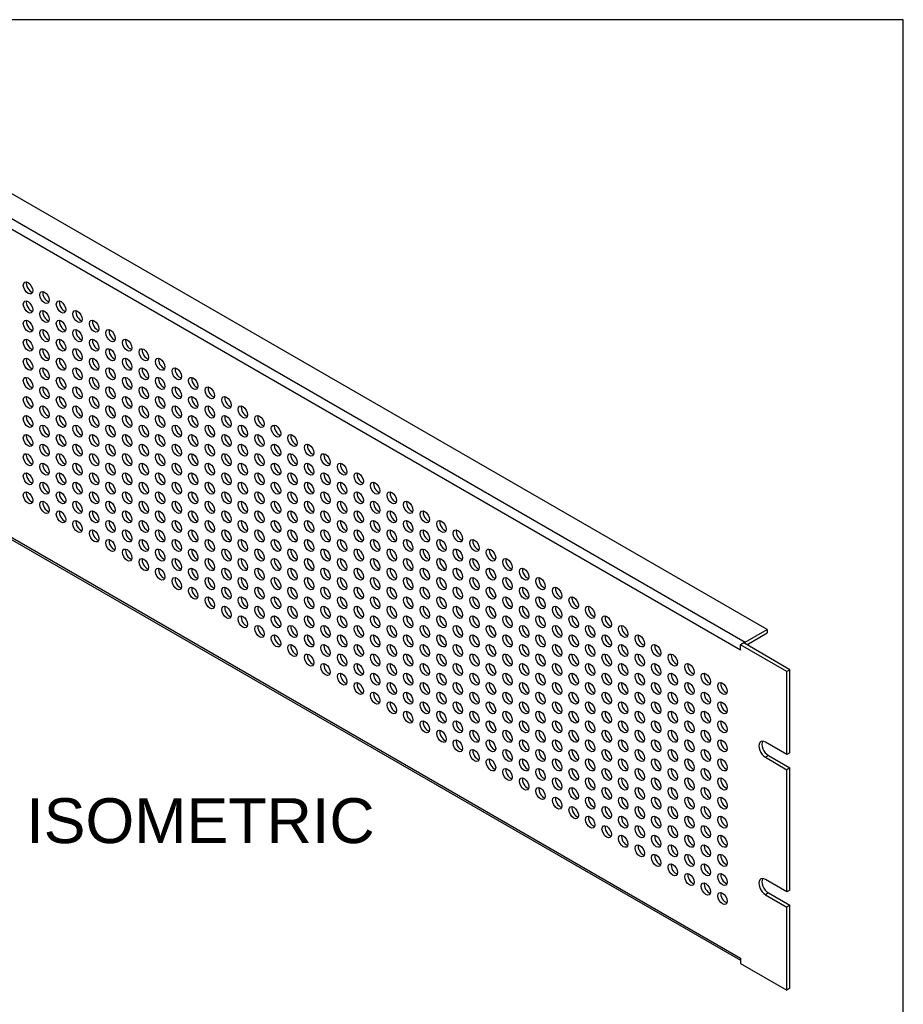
# Model space of a CAD drawing. Header units: inches. Extents: x 0 to 52.8, y -0.2 to 39.5.
# Tile 11 of 11: x 41 to 52.8, y 26.3 to 39.5. Entities that reach past the tile are written whole.
import ezdxf
from ezdxf.enums import TextEntityAlignment as Align

# ---------------------------------------------------------------- set-up
doc = ezdxf.new("R2010")
doc.units = ezdxf.units.IN
doc.header["$MEASUREMENT"] = 0
doc.layers.add('COM54343', color=7, linetype='Continuous')
doc.layers.add('Default', color=7, linetype='Continuous')
doc.styles.add('SEACAD_Arial', font='arial.ttf')

# ---------------------------------------------------------------- blocks, each defined once
blk = doc.blocks.new('SE4')
at = {"layer": 'COM54343', "color": 7, "linetype": 'Continuous'}
for p, q in [((51.025, 31.336), (38.827, 38.378)), ((38.535, 38.209), (50.732, 31.167)), ((50.671, 31.061), (38.474, 38.103)), ((38.474, 33.983), (50.671, 26.941)), ((38.492, 33.944), (50.671, 26.912)), ((50.732, 31.167), (51.025, 31.336)), ((50.752, 31.131), (51.025, 31.289)), ((51.025, 31.336), (51.025, 31.289)), ((50.712, 31.155), (50.671, 31.131)), ((51.29, 30.774), (50.671, 31.131)), ((50.671, 31.061), (50.671, 31.131)), ((51.33, 30.797), (50.712, 31.155)), ((50.671, 31.061), (50.671, 31.061)), ((50.671, 31.061), (50.671, 31.061)), ((51.33, 30.797), (51.29, 30.774)), ((51.29, 29.665), (51.29, 30.774)), ((51.33, 29.688), (51.33, 30.797)), ((51.29, 29.665), (51.003, 29.83)), ((51.043, 29.649), (51.003, 29.626)), ((51.003, 29.626), (51.29, 29.46)), ((51.043, 29.649), (51.33, 29.484)), ((51.33, 29.688), (51.29, 29.665)), ((51.33, 29.484), (51.29, 29.46)), ((51.29, 27.827), (51.29, 29.46)), ((51.33, 27.851), (51.33, 29.484)), ((51.29, 27.827), (51.003, 27.993)), ((51.043, 27.812), (51.003, 27.789)), ((51.003, 27.789), (51.29, 27.623)), ((51.043, 27.812), (51.33, 27.647)), ((51.33, 27.851), (51.29, 27.827)), ((51.33, 27.647), (51.29, 27.623)), ((51.29, 26.514), (51.29, 27.623)), ((51.33, 26.537), (51.33, 27.647)), ((50.671, 26.941), (50.671, 26.941)), ((50.671, 26.941), (50.671, 26.871)), ((50.671, 26.871), (51.29, 26.514)), ((51.33, 26.537), (51.29, 26.514))]:
    blk.add_line(p, q, dxfattribs=at)
for centre in [(41.148, 35.903), (41.368, 35.775), (41.148, 35.648), (41.589, 35.648), (41.368, 35.52), (41.81, 35.52), (41.148, 35.392), (41.589, 35.392), (42.031, 35.392), (41.368, 35.265), (41.81, 35.265), (42.252, 35.265), (41.148, 35.137), (41.589, 35.137), (42.031, 35.137), (42.473, 35.137), (41.368, 35.01), (41.81, 35.01), (42.252, 35.01), (42.694, 35.01), (41.148, 34.882), (41.589, 34.882), (42.031, 34.882), (42.473, 34.882), (42.915, 34.882), (41.368, 34.755), (41.81, 34.755), (42.252, 34.755), (42.694, 34.755), (43.136, 34.755), (41.148, 34.627), (41.589, 34.627), (42.031, 34.627), (42.473, 34.627), (42.915, 34.627), (43.357, 34.627), (41.368, 34.499), (41.81, 34.499), (42.252, 34.499), (42.694, 34.499), (43.136, 34.499), (43.578, 34.499), (41.148, 34.372), (41.589, 34.372), (42.031, 34.372), (42.473, 34.372), (42.915, 34.372), (43.357, 34.372), (43.799, 34.372), (41.368, 34.244), (41.81, 34.244), (42.252, 34.244), (42.694, 34.244), (43.136, 34.244), (43.578, 34.244), (44.02, 34.244), (41.148, 34.117), (41.589, 34.117), (42.031, 34.117), (42.473, 34.117), (42.915, 34.117), (43.357, 34.117), (43.799, 34.117), (44.241, 34.117), (41.368, 33.989), (41.81, 33.989), (42.252, 33.989), (42.694, 33.989), (43.136, 33.989), (43.578, 33.989), (44.02, 33.989), (44.462, 33.989), (41.148, 33.862), (41.589, 33.862), (42.031, 33.862), (42.473, 33.862), (42.915, 33.862), (43.357, 33.862), (43.799, 33.862), (44.241, 33.862), (44.683, 33.862), (41.368, 33.734), (41.81, 33.734), (42.252, 33.734), (42.694, 33.734), (43.136, 33.734), (43.578, 33.734), (44.02, 33.734), (44.462, 33.734), (44.904, 33.734), (41.148, 33.606), (41.589, 33.606), (42.031, 33.606), (42.473, 33.606), (42.915, 33.606), (43.357, 33.606), (43.799, 33.606), (44.241, 33.606), (44.683, 33.606), (45.125, 33.606), (41.368, 33.479), (41.81, 33.479), (42.252, 33.479), (42.694, 33.479), (43.136, 33.479), (43.578, 33.479), (44.02, 33.479), (44.462, 33.479), (44.904, 33.479), (45.346, 33.479), (41.148, 33.351), (41.368, 33.224), (41.589, 33.351), (41.81, 33.224), (42.031, 33.351), (42.252, 33.224), (42.473, 33.351), (42.694, 33.224), (42.915, 33.351), (43.136, 33.224), (43.357, 33.351), (43.578, 33.224), (43.799, 33.351), (44.02, 33.224), (44.241, 33.351), (44.462, 33.224), (44.683, 33.351), (44.904, 33.224), (45.125, 33.351), (45.346, 33.224), (45.567, 33.351), (45.788, 33.224), (41.148, 33.096), (41.589, 33.096), (42.031, 33.096), (42.473, 33.096), (42.915, 33.096), (43.357, 33.096), (43.799, 33.096), (44.241, 33.096), (44.683, 33.096), (45.125, 33.096), (45.567, 33.096), (46.009, 33.096), (41.368, 32.969), (41.81, 32.969), (42.252, 32.969), (42.694, 32.969), (43.136, 32.969), (43.578, 32.969), (44.02, 32.969), (44.462, 32.969), (44.904, 32.969), (45.346, 32.969), (45.788, 32.969), (46.23, 32.969), (41.589, 32.841), (42.031, 32.841), (42.473, 32.841), (42.915, 32.841), (43.357, 32.841), (43.799, 32.841), (44.241, 32.841), (44.683, 32.841), (45.125, 32.841), (45.567, 32.841), (46.009, 32.841), (46.451, 32.841), (41.81, 32.713), (42.252, 32.713), (42.694, 32.713), (43.136, 32.713), (43.578, 32.713), (44.02, 32.713), (44.462, 32.713), (44.904, 32.713), (45.346, 32.713), (45.788, 32.713), (46.23, 32.713), (46.672, 32.713), (42.031, 32.586), (42.473, 32.586), (42.915, 32.586), (43.357, 32.586), (43.799, 32.586), (44.241, 32.586), (44.683, 32.586), (45.125, 32.586), (45.567, 32.586), (46.009, 32.586), (46.451, 32.586), (46.893, 32.586), (42.252, 32.458), (42.694, 32.458), (43.136, 32.458), (43.578, 32.458), (44.02, 32.458), (44.462, 32.458), (44.904, 32.458), (45.346, 32.458), (45.788, 32.458), (46.23, 32.458), (46.672, 32.458), (47.114, 32.458), (42.473, 32.331), (42.915, 32.331), (43.357, 32.331), (43.799, 32.331), (44.241, 32.331), (44.683, 32.331), (45.125, 32.331), (45.567, 32.331), (46.009, 32.331), (46.451, 32.331), (46.893, 32.331), (47.335, 32.331), (42.694, 32.203), (43.136, 32.203), (43.578, 32.203), (44.02, 32.203), (44.462, 32.203), (44.904, 32.203), (45.346, 32.203), (45.788, 32.203), (46.23, 32.203), (46.672, 32.203), (47.114, 32.203), (47.556, 32.203), (42.915, 32.075), (43.357, 32.075), (43.799, 32.075), (44.241, 32.075), (44.683, 32.075), (45.125, 32.075), (45.567, 32.075), (46.009, 32.075), (46.451, 32.075), (46.893, 32.075), (47.335, 32.075), (47.777, 32.075), (43.136, 31.948), (43.578, 31.948), (44.02, 31.948), (44.462, 31.948), (44.904, 31.948), (45.346, 31.948), (45.788, 31.948), (46.23, 31.948), (46.672, 31.948), (47.114, 31.948), (47.556, 31.948), (47.998, 31.948), (43.357, 31.82), (43.799, 31.82), (44.241, 31.82), (44.683, 31.82), (45.125, 31.82), (45.567, 31.82), (46.009, 31.82), (46.451, 31.82), (46.893, 31.82), (47.335, 31.82), (47.777, 31.82), (48.219, 31.82), (43.578, 31.693), (44.02, 31.693), (44.462, 31.693), (44.904, 31.693), (45.346, 31.693), (45.788, 31.693), (46.23, 31.693), (46.672, 31.693), (47.114, 31.693), (47.556, 31.693), (47.998, 31.693), (48.44, 31.693), (43.799, 31.565), (44.241, 31.565), (44.683, 31.565), (45.125, 31.565), (45.567, 31.565), (46.009, 31.565), (46.451, 31.565), (46.893, 31.565), (47.335, 31.565), (47.777, 31.565), (48.219, 31.565), (48.661, 31.565), (44.02, 31.438), (44.462, 31.438), (44.904, 31.438), (45.346, 31.438), (45.788, 31.438), (46.23, 31.438), (46.672, 31.438), (47.114, 31.438), (47.556, 31.438), (47.998, 31.438), (48.44, 31.438), (48.881, 31.438), (44.241, 31.31), (44.683, 31.31), (45.125, 31.31), (45.567, 31.31), (46.009, 31.31), (46.451, 31.31), (46.893, 31.31), (47.335, 31.31), (47.777, 31.31), (48.219, 31.31), (48.661, 31.31), (49.102, 31.31), (44.462, 31.182), (44.904, 31.182), (45.346, 31.182), (45.788, 31.182), (46.23, 31.182), (46.672, 31.182), (47.114, 31.182), (47.556, 31.182), (47.998, 31.182), (48.44, 31.182), (48.881, 31.182), (49.323, 31.182), (44.683, 31.055), (45.125, 31.055), (45.567, 31.055), (46.009, 31.055), (46.451, 31.055), (46.893, 31.055), (47.335, 31.055), (47.777, 31.055), (48.219, 31.055), (48.661, 31.055), (49.102, 31.055), (49.544, 31.055), (44.904, 30.927), (45.346, 30.927), (45.788, 30.927), (46.23, 30.927), (46.672, 30.927), (47.114, 30.927), (47.556, 30.927), (47.998, 30.927), (48.44, 30.927), (48.881, 30.927), (49.323, 30.927), (49.765, 30.927), (45.125, 30.8), (45.567, 30.8), (46.009, 30.8), (46.451, 30.8), (46.893, 30.8), (47.335, 30.8), (47.777, 30.8), (48.219, 30.8), (48.661, 30.8), (49.102, 30.8), (49.544, 30.8), (49.986, 30.8), (45.346, 30.672), (45.788, 30.672), (46.23, 30.672), (46.672, 30.672), (47.114, 30.672), (47.556, 30.672), (47.998, 30.672), (48.44, 30.672), (48.881, 30.672), (49.323, 30.672), (49.765, 30.672), (50.207, 30.672), (45.567, 30.545), (46.009, 30.545), (46.451, 30.545), (46.893, 30.545), (47.335, 30.545), (47.777, 30.545), (48.219, 30.545), (48.661, 30.545), (49.102, 30.545), (49.544, 30.545), (49.986, 30.545), (50.428, 30.545), (45.788, 30.417), (46.23, 30.417), (46.672, 30.417), (47.114, 30.417), (47.556, 30.417), (47.998, 30.417), (48.44, 30.417), (48.881, 30.417), (49.323, 30.417), (49.765, 30.417), (50.207, 30.417), (46.009, 30.289), (46.451, 30.289), (46.893, 30.289), (47.335, 30.289), (47.777, 30.289), (48.219, 30.289), (48.661, 30.289), (49.102, 30.289), (49.544, 30.289), (49.986, 30.289), (50.428, 30.289), (46.23, 30.162), (46.672, 30.162), (47.114, 30.162), (47.556, 30.162), (47.998, 30.162), (48.44, 30.162), (48.881, 30.162), (49.323, 30.162), (49.765, 30.162), (50.207, 30.162), (46.451, 30.034), (46.893, 30.034), (47.335, 30.034), (47.777, 30.034), (48.219, 30.034), (48.661, 30.034), (49.102, 30.034), (49.544, 30.034), (49.986, 30.034), (50.428, 30.034), (46.672, 29.907), (47.114, 29.907), (47.556, 29.907), (47.998, 29.907), (48.44, 29.907), (48.881, 29.907), (49.323, 29.907), (49.765, 29.907), (50.207, 29.907), (46.893, 29.779), (47.335, 29.779), (47.777, 29.779), (48.219, 29.779), (48.661, 29.779), (49.102, 29.779), (49.544, 29.779), (49.986, 29.779), (50.428, 29.779), (47.114, 29.651), (47.556, 29.651), (47.998, 29.651), (48.44, 29.651), (48.881, 29.651), (49.323, 29.651), (49.765, 29.651), (50.207, 29.651), (47.335, 29.524), (47.777, 29.524), (48.219, 29.524), (48.661, 29.524), (49.102, 29.524), (49.544, 29.524), (49.986, 29.524), (50.428, 29.524), (47.556, 29.396), (47.998, 29.396), (48.44, 29.396), (48.881, 29.396), (49.323, 29.396), (49.765, 29.396), (50.207, 29.396), (47.777, 29.269), (47.998, 29.141), (48.219, 29.269), (48.44, 29.141), (48.661, 29.269), (48.881, 29.141), (49.102, 29.269), (49.323, 29.141), (49.544, 29.269), (49.765, 29.141), (49.986, 29.269), (50.207, 29.141), (50.428, 29.269), (48.219, 29.014), (48.661, 29.014), (49.102, 29.014), (49.544, 29.014), (49.986, 29.014), (50.428, 29.014), (48.44, 28.886), (48.881, 28.886), (49.323, 28.886), (49.765, 28.886), (50.207, 28.886), (48.661, 28.758), (49.102, 28.758), (49.544, 28.758), (49.986, 28.758), (50.428, 28.758), (48.881, 28.631), (49.323, 28.631), (49.765, 28.631), (50.207, 28.631), (49.102, 28.503), (49.544, 28.503), (49.986, 28.503), (50.428, 28.503), (49.323, 28.376), (49.765, 28.376), (50.207, 28.376), (49.544, 28.248), (49.986, 28.248), (50.428, 28.248), (49.765, 28.121), (50.207, 28.121), (49.986, 27.993), (50.428, 27.993), (50.207, 27.865), (50.428, 27.738)]:
    blk.add_ellipse(centre, major_axis=(-0.0442, 0.0766), ratio=0.57735, dxfattribs=at)
for centre, major_axis, start_param, end_param in [((41.188, 35.926), (-0.0442, 0.0766), 0.472849, 2.668743), ((41.409, 35.798), (-0.0442, 0.0766), 0.472849, 2.668743), ((41.188, 35.671), (-0.0442, 0.0766), 0.472849, 2.668743), ((41.63, 35.671), (-0.0442, 0.0766), 0.472849, 2.668743), ((41.409, 35.543), (-0.0442, 0.0766), 0.472849, 2.668743), ((41.851, 35.543), (-0.0442, 0.0766), 0.472849, 2.668743), ((41.188, 35.416), (-0.0442, 0.0766), 0.472849, 2.668743), ((41.63, 35.416), (-0.0442, 0.0766), 0.472849, 2.668743), ((42.072, 35.416), (-0.0442, 0.0766), 0.472849, 2.668743), ((41.409, 35.288), (-0.0442, 0.0766), 0.472849, 2.668743), ((41.851, 35.288), (-0.0442, 0.0766), 0.472849, 2.668743), ((42.293, 35.288), (-0.0442, 0.0766), 0.472849, 2.668743), ((41.188, 35.161), (-0.0442, 0.0766), 0.472849, 2.668743), ((41.63, 35.161), (-0.0442, 0.0766), 0.472849, 2.668743), ((42.072, 35.161), (-0.0442, 0.0766), 0.472849, 2.668743), ((42.514, 35.161), (-0.0442, 0.0766), 0.472849, 2.668743), ((41.409, 35.033), (-0.0442, 0.0766), 0.472849, 2.668743), ((41.851, 35.033), (-0.0442, 0.0766), 0.472849, 2.668743), ((42.293, 35.033), (-0.0442, 0.0766), 0.472849, 2.668743), ((42.735, 35.033), (-0.0442, 0.0766), 0.472849, 2.668743), ((41.188, 34.905), (-0.0442, 0.0766), 0.472849, 2.668743), ((41.63, 34.905), (-0.0442, 0.0766), 0.472849, 2.668743), ((42.072, 34.905), (-0.0442, 0.0766), 0.472849, 2.668743), ((42.514, 34.905), (-0.0442, 0.0766), 0.472849, 2.668743), ((42.956, 34.905), (-0.0442, 0.0766), 0.472849, 2.668743), ((41.409, 34.778), (-0.0442, 0.0766), 0.472849, 2.668743), ((41.851, 34.778), (-0.0442, 0.0766), 0.472849, 2.668743), ((42.293, 34.778), (-0.0442, 0.0766), 0.472849, 2.668743), ((42.735, 34.778), (-0.0442, 0.0766), 0.472849, 2.668743), ((43.177, 34.778), (-0.0442, 0.0766), 0.472849, 2.668743), ((41.188, 34.65), (-0.0442, 0.0766), 0.472849, 2.668743), ((41.63, 34.65), (-0.0442, 0.0766), 0.472849, 2.668743), ((42.072, 34.65), (-0.0442, 0.0766), 0.472849, 2.668743), ((42.514, 34.65), (-0.0442, 0.0766), 0.472849, 2.668743), ((42.956, 34.65), (-0.0442, 0.0766), 0.472849, 2.668743), ((43.398, 34.65), (-0.0442, 0.0766), 0.472849, 2.668743), ((41.409, 34.523), (-0.0442, 0.0766), 0.472849, 2.668743), ((41.851, 34.523), (-0.0442, 0.0766), 0.472849, 2.668743), ((42.293, 34.523), (-0.0442, 0.0766), 0.472849, 2.668743), ((42.735, 34.523), (-0.0442, 0.0766), 0.472849, 2.668743), ((43.177, 34.523), (-0.0442, 0.0766), 0.472849, 2.668743), ((43.618, 34.523), (-0.0442, 0.0766), 0.472849, 2.668743), ((41.188, 34.395), (-0.0442, 0.0766), 0.472849, 2.668743), ((41.63, 34.395), (-0.0442, 0.0766), 0.472849, 2.668743), ((42.072, 34.395), (-0.0442, 0.0766), 0.472849, 2.668743), ((42.514, 34.395), (-0.0442, 0.0766), 0.472849, 2.668743), ((42.956, 34.395), (-0.0442, 0.0766), 0.472849, 2.668743), ((43.398, 34.395), (-0.0442, 0.0766), 0.472849, 2.668743), ((43.839, 34.395), (-0.0442, 0.0766), 0.472849, 2.668743), ((41.409, 34.268), (-0.0442, 0.0766), 0.472849, 2.668743), ((41.851, 34.268), (-0.0442, 0.0766), 0.472849, 2.668743), ((42.293, 34.268), (-0.0442, 0.0766), 0.472849, 2.668743), ((42.735, 34.268), (-0.0442, 0.0766), 0.472849, 2.668743), ((43.177, 34.268), (-0.0442, 0.0766), 0.472849, 2.668743), ((43.618, 34.268), (-0.0442, 0.0766), 0.472849, 2.668743), ((44.06, 34.268), (-0.0442, 0.0766), 0.472849, 2.668743), ((41.188, 34.14), (-0.0442, 0.0766), 0.472849, 2.668743), ((41.63, 34.14), (-0.0442, 0.0766), 0.472849, 2.668743), ((42.072, 34.14), (-0.0442, 0.0766), 0.472849, 2.668743), ((42.514, 34.14), (-0.0442, 0.0766), 0.472849, 2.668743), ((42.956, 34.14), (-0.0442, 0.0766), 0.472849, 2.668743), ((43.398, 34.14), (-0.0442, 0.0766), 0.472849, 2.668743), ((43.839, 34.14), (-0.0442, 0.0766), 0.472849, 2.668743), ((44.281, 34.14), (-0.0442, 0.0766), 0.472849, 2.668743), ((41.409, 34.012), (-0.0442, 0.0766), 0.472849, 2.668743), ((41.851, 34.012), (-0.0442, 0.0766), 0.472849, 2.668743), ((42.293, 34.012), (-0.0442, 0.0766), 0.472849, 2.668743), ((42.735, 34.012), (-0.0442, 0.0766), 0.472849, 2.668743), ((43.177, 34.012), (-0.0442, 0.0766), 0.472849, 2.668743), ((43.618, 34.012), (-0.0442, 0.0766), 0.472849, 2.668743), ((44.06, 34.012), (-0.0442, 0.0766), 0.472849, 2.668743), ((44.502, 34.012), (-0.0442, 0.0766), 0.472849, 2.668743), ((41.188, 33.885), (-0.0442, 0.0766), 0.472849, 2.668743), ((41.63, 33.885), (-0.0442, 0.0766), 0.472849, 2.668743), ((42.072, 33.885), (-0.0442, 0.0766), 0.472849, 2.668743), ((42.514, 33.885), (-0.0442, 0.0766), 0.472849, 2.668743), ((42.956, 33.885), (-0.0442, 0.0766), 0.472849, 2.668743), ((43.398, 33.885), (-0.0442, 0.0766), 0.472849, 2.668743), ((43.839, 33.885), (-0.0442, 0.0766), 0.472849, 2.668743), ((44.281, 33.885), (-0.0442, 0.0766), 0.472849, 2.668743), ((44.723, 33.885), (-0.0442, 0.0766), 0.472849, 2.668743), ((41.409, 33.757), (-0.0442, 0.0766), 0.472849, 2.668743), ((41.851, 33.757), (-0.0442, 0.0766), 0.472849, 2.668743), ((42.293, 33.757), (-0.0442, 0.0766), 0.472849, 2.668743), ((42.735, 33.757), (-0.0442, 0.0766), 0.472849, 2.668743), ((43.177, 33.757), (-0.0442, 0.0766), 0.472849, 2.668743), ((43.618, 33.757), (-0.0442, 0.0766), 0.472849, 2.668743), ((44.06, 33.757), (-0.0442, 0.0766), 0.472849, 2.668743), ((44.502, 33.757), (-0.0442, 0.0766), 0.472849, 2.668743), ((44.944, 33.757), (-0.0442, 0.0766), 0.472849, 2.668743), ((41.188, 33.63), (-0.0442, 0.0766), 0.472849, 2.668743), ((41.63, 33.63), (-0.0442, 0.0766), 0.472849, 2.668743), ((42.072, 33.63), (-0.0442, 0.0766), 0.472849, 2.668743), ((42.514, 33.63), (-0.0442, 0.0766), 0.472849, 2.668743), ((42.956, 33.63), (-0.0442, 0.0766), 0.472849, 2.668743), ((43.398, 33.63), (-0.0442, 0.0766), 0.472849, 2.668743), ((43.839, 33.63), (-0.0442, 0.0766), 0.472849, 2.668743), ((44.281, 33.63), (-0.0442, 0.0766), 0.472849, 2.668743), ((44.723, 33.63), (-0.0442, 0.0766), 0.472849, 2.668743), ((45.165, 33.63), (-0.0442, 0.0766), 0.472849, 2.668743), ((41.409, 33.502), (-0.0442, 0.0766), 0.472849, 2.668743), ((41.851, 33.502), (-0.0442, 0.0766), 0.472849, 2.668743), ((42.293, 33.502), (-0.0442, 0.0766), 0.472849, 2.668743), ((42.735, 33.502), (-0.0442, 0.0766), 0.472849, 2.668743), ((43.177, 33.502), (-0.0442, 0.0766), 0.472849, 2.668743), ((43.618, 33.502), (-0.0442, 0.0766), 0.472849, 2.668743), ((44.06, 33.502), (-0.0442, 0.0766), 0.472849, 2.668743), ((44.502, 33.502), (-0.0442, 0.0766), 0.472849, 2.668743), ((44.944, 33.502), (-0.0442, 0.0766), 0.472849, 2.668743), ((45.386, 33.502), (-0.0442, 0.0766), 0.472849, 2.668743), ((41.188, 33.375), (-0.0442, 0.0766), 0.472849, 2.668743), ((41.63, 33.375), (-0.0442, 0.0766), 0.472849, 2.668743), ((42.072, 33.375), (-0.0442, 0.0766), 0.472849, 2.668743), ((42.514, 33.375), (-0.0442, 0.0766), 0.472849, 2.668743), ((42.956, 33.375), (-0.0442, 0.0766), 0.472849, 2.668743), ((43.398, 33.375), (-0.0442, 0.0766), 0.472849, 2.668743), ((43.839, 33.375), (-0.0442, 0.0766), 0.472849, 2.668743), ((44.281, 33.375), (-0.0442, 0.0766), 0.472849, 2.668743), ((44.723, 33.375), (-0.0442, 0.0766), 0.472849, 2.668743), ((45.165, 33.375), (-0.0442, 0.0766), 0.472849, 2.668743), ((45.607, 33.375), (-0.0442, 0.0766), 0.472849, 2.668743), ((41.409, 33.247), (-0.0442, 0.0766), 0.472849, 2.668743), ((41.851, 33.247), (-0.0442, 0.0766), 0.472849, 2.668743), ((42.293, 33.247), (-0.0442, 0.0766), 0.472849, 2.668743), ((42.735, 33.247), (-0.0442, 0.0766), 0.472849, 2.668743), ((43.177, 33.247), (-0.0442, 0.0766), 0.472849, 2.668743), ((43.618, 33.247), (-0.0442, 0.0766), 0.472849, 2.668743), ((44.06, 33.247), (-0.0442, 0.0766), 0.472849, 2.668743), ((44.502, 33.247), (-0.0442, 0.0766), 0.472849, 2.668743), ((44.944, 33.247), (-0.0442, 0.0766), 0.472849, 2.668743), ((45.386, 33.247), (-0.0442, 0.0766), 0.472849, 2.668743), ((45.828, 33.247), (-0.0442, 0.0766), 0.472849, 2.668743), ((41.188, 33.119), (-0.0442, 0.0766), 0.472849, 2.668743), ((41.63, 33.119), (-0.0442, 0.0766), 0.472849, 2.668743), ((42.072, 33.119), (-0.0442, 0.0766), 0.472849, 2.668743), ((42.514, 33.119), (-0.0442, 0.0766), 0.472849, 2.668743), ((42.956, 33.119), (-0.0442, 0.0766), 0.472849, 2.668743), ((43.398, 33.119), (-0.0442, 0.0766), 0.472849, 2.668743), ((43.839, 33.119), (-0.0442, 0.0766), 0.472849, 2.668743), ((44.281, 33.119), (-0.0442, 0.0766), 0.472849, 2.668743), ((44.723, 33.119), (-0.0442, 0.0766), 0.472849, 2.668743), ((45.165, 33.119), (-0.0442, 0.0766), 0.472849, 2.668743), ((45.607, 33.119), (-0.0442, 0.0766), 0.472849, 2.668743), ((46.049, 33.119), (-0.0442, 0.0766), 0.472849, 2.668743), ((41.409, 32.992), (-0.0442, 0.0766), 0.472849, 2.668743), ((41.63, 32.864), (-0.0442, 0.0766), 0.472849, 2.668743), ((41.851, 32.992), (-0.0442, 0.0766), 0.472849, 2.668743), ((42.072, 32.864), (-0.0442, 0.0766), 0.472849, 2.668743), ((42.293, 32.992), (-0.0442, 0.0766), 0.472849, 2.668743), ((42.514, 32.864), (-0.0442, 0.0766), 0.472849, 2.668743), ((42.735, 32.992), (-0.0442, 0.0766), 0.472849, 2.668743), ((42.956, 32.864), (-0.0442, 0.0766), 0.472849, 2.668743), ((43.177, 32.992), (-0.0442, 0.0766), 0.472849, 2.668743), ((43.398, 32.864), (-0.0442, 0.0766), 0.472849, 2.668743), ((43.618, 32.992), (-0.0442, 0.0766), 0.472849, 2.668743), ((43.839, 32.864), (-0.0442, 0.0766), 0.472849, 2.668743), ((44.06, 32.992), (-0.0442, 0.0766), 0.472849, 2.668743), ((44.281, 32.864), (-0.0442, 0.0766), 0.472849, 2.668743), ((44.502, 32.992), (-0.0442, 0.0766), 0.472849, 2.668743), ((44.723, 32.864), (-0.0442, 0.0766), 0.472849, 2.668743), ((44.944, 32.992), (-0.0442, 0.0766), 0.472849, 2.668743), ((45.165, 32.864), (-0.0442, 0.0766), 0.472849, 2.668743), ((45.386, 32.992), (-0.0442, 0.0766), 0.472849, 2.668743), ((45.607, 32.864), (-0.0442, 0.0766), 0.472849, 2.668743), ((45.828, 32.992), (-0.0442, 0.0766), 0.472849, 2.668743), ((46.049, 32.864), (-0.0442, 0.0766), 0.472849, 2.668743), ((46.27, 32.992), (-0.0442, 0.0766), 0.472849, 2.668743), ((46.491, 32.864), (-0.0442, 0.0766), 0.472849, 2.668743), ((41.851, 32.737), (-0.0442, 0.0766), 0.472849, 2.668743), ((42.293, 32.737), (-0.0442, 0.0766), 0.472849, 2.668743), ((42.735, 32.737), (-0.0442, 0.0766), 0.472849, 2.668743), ((43.177, 32.737), (-0.0442, 0.0766), 0.472849, 2.668743), ((43.618, 32.737), (-0.0442, 0.0766), 0.472849, 2.668743), ((44.06, 32.737), (-0.0442, 0.0766), 0.472849, 2.668743), ((44.502, 32.737), (-0.0442, 0.0766), 0.472849, 2.668743), ((44.944, 32.737), (-0.0442, 0.0766), 0.472849, 2.668743), ((45.386, 32.737), (-0.0442, 0.0766), 0.472849, 2.668743), ((45.828, 32.737), (-0.0442, 0.0766), 0.472849, 2.668743), ((46.27, 32.737), (-0.0442, 0.0766), 0.472849, 2.668743), ((46.712, 32.737), (-0.0442, 0.0766), 0.472849, 2.668743), ((42.072, 32.609), (-0.0442, 0.0766), 0.472849, 2.668743), ((42.514, 32.609), (-0.0442, 0.0766), 0.472849, 2.668743), ((42.956, 32.609), (-0.0442, 0.0766), 0.472849, 2.668743), ((43.398, 32.609), (-0.0442, 0.0766), 0.472849, 2.668743), ((43.839, 32.609), (-0.0442, 0.0766), 0.472849, 2.668743), ((44.281, 32.609), (-0.0442, 0.0766), 0.472849, 2.668743), ((44.723, 32.609), (-0.0442, 0.0766), 0.472849, 2.668743), ((45.165, 32.609), (-0.0442, 0.0766), 0.472849, 2.668743), ((45.607, 32.609), (-0.0442, 0.0766), 0.472849, 2.668743), ((46.049, 32.609), (-0.0442, 0.0766), 0.472849, 2.668743), ((46.491, 32.609), (-0.0442, 0.0766), 0.472849, 2.668743), ((46.933, 32.609), (-0.0442, 0.0766), 0.472849, 2.668743), ((42.293, 32.481), (-0.0442, 0.0766), 0.472849, 2.668743), ((42.735, 32.481), (-0.0442, 0.0766), 0.472849, 2.668743), ((43.177, 32.481), (-0.0442, 0.0766), 0.472849, 2.668743), ((43.618, 32.481), (-0.0442, 0.0766), 0.472849, 2.668743), ((44.06, 32.481), (-0.0442, 0.0766), 0.472849, 2.668743), ((44.502, 32.481), (-0.0442, 0.0766), 0.472849, 2.668743), ((44.944, 32.481), (-0.0442, 0.0766), 0.472849, 2.668743), ((45.386, 32.481), (-0.0442, 0.0766), 0.472849, 2.668743), ((45.828, 32.481), (-0.0442, 0.0766), 0.472849, 2.668743), ((46.27, 32.481), (-0.0442, 0.0766), 0.472849, 2.668743), ((46.712, 32.481), (-0.0442, 0.0766), 0.472849, 2.668743), ((47.154, 32.481), (-0.0442, 0.0766), 0.472849, 2.668743), ((42.514, 32.354), (-0.0442, 0.0766), 0.472849, 2.668743), ((42.956, 32.354), (-0.0442, 0.0766), 0.472849, 2.668743), ((43.398, 32.354), (-0.0442, 0.0766), 0.472849, 2.668743), ((43.839, 32.354), (-0.0442, 0.0766), 0.472849, 2.668743), ((44.281, 32.354), (-0.0442, 0.0766), 0.472849, 2.668743), ((44.723, 32.354), (-0.0442, 0.0766), 0.472849, 2.668743), ((45.165, 32.354), (-0.0442, 0.0766), 0.472849, 2.668743), ((45.607, 32.354), (-0.0442, 0.0766), 0.472849, 2.668743), ((46.049, 32.354), (-0.0442, 0.0766), 0.472849, 2.668743), ((46.491, 32.354), (-0.0442, 0.0766), 0.472849, 2.668743), ((46.933, 32.354), (-0.0442, 0.0766), 0.472849, 2.668743), ((47.375, 32.354), (-0.0442, 0.0766), 0.472849, 2.668743), ((42.735, 32.226), (-0.0442, 0.0766), 0.472849, 2.668743), ((43.177, 32.226), (-0.0442, 0.0766), 0.472849, 2.668743), ((43.618, 32.226), (-0.0442, 0.0766), 0.472849, 2.668743), ((44.06, 32.226), (-0.0442, 0.0766), 0.472849, 2.668743), ((44.502, 32.226), (-0.0442, 0.0766), 0.472849, 2.668743), ((44.944, 32.226), (-0.0442, 0.0766), 0.472849, 2.668743), ((45.386, 32.226), (-0.0442, 0.0766), 0.472849, 2.668743), ((45.828, 32.226), (-0.0442, 0.0766), 0.472849, 2.668743), ((46.27, 32.226), (-0.0442, 0.0766), 0.472849, 2.668743), ((46.712, 32.226), (-0.0442, 0.0766), 0.472849, 2.668743), ((47.154, 32.226), (-0.0442, 0.0766), 0.472849, 2.668743), ((47.596, 32.226), (-0.0442, 0.0766), 0.472849, 2.668743), ((42.956, 32.099), (-0.0442, 0.0766), 0.472849, 2.668743), ((43.398, 32.099), (-0.0442, 0.0766), 0.472849, 2.668743), ((43.839, 32.099), (-0.0442, 0.0766), 0.472849, 2.668743), ((44.281, 32.099), (-0.0442, 0.0766), 0.472849, 2.668743), ((44.723, 32.099), (-0.0442, 0.0766), 0.472849, 2.668743), ((45.165, 32.099), (-0.0442, 0.0766), 0.472849, 2.668743), ((45.607, 32.099), (-0.0442, 0.0766), 0.472849, 2.668743), ((46.049, 32.099), (-0.0442, 0.0766), 0.472849, 2.668743), ((46.491, 32.099), (-0.0442, 0.0766), 0.472849, 2.668743), ((46.933, 32.099), (-0.0442, 0.0766), 0.472849, 2.668743), ((47.375, 32.099), (-0.0442, 0.0766), 0.472849, 2.668743), ((47.817, 32.099), (-0.0442, 0.0766), 0.472849, 2.668743), ((43.177, 31.971), (-0.0442, 0.0766), 0.472849, 2.668743), ((43.618, 31.971), (-0.0442, 0.0766), 0.472849, 2.668743), ((44.06, 31.971), (-0.0442, 0.0766), 0.472849, 2.668743), ((44.502, 31.971), (-0.0442, 0.0766), 0.472849, 2.668743), ((44.944, 31.971), (-0.0442, 0.0766), 0.472849, 2.668743), ((45.386, 31.971), (-0.0442, 0.0766), 0.472849, 2.668743), ((45.828, 31.971), (-0.0442, 0.0766), 0.472849, 2.668743), ((46.27, 31.971), (-0.0442, 0.0766), 0.472849, 2.668743), ((46.712, 31.971), (-0.0442, 0.0766), 0.472849, 2.668743), ((47.154, 31.971), (-0.0442, 0.0766), 0.472849, 2.668743), ((47.596, 31.971), (-0.0442, 0.0766), 0.472849, 2.668743), ((48.038, 31.971), (-0.0442, 0.0766), 0.472849, 2.668743), ((43.398, 31.844), (-0.0442, 0.0766), 0.472849, 2.668743), ((43.839, 31.844), (-0.0442, 0.0766), 0.472849, 2.668743), ((44.281, 31.844), (-0.0442, 0.0766), 0.472849, 2.668743), ((44.723, 31.844), (-0.0442, 0.0766), 0.472849, 2.668743), ((45.165, 31.844), (-0.0442, 0.0766), 0.472849, 2.668743), ((45.607, 31.844), (-0.0442, 0.0766), 0.472849, 2.668743), ((46.049, 31.844), (-0.0442, 0.0766), 0.472849, 2.668743), ((46.491, 31.844), (-0.0442, 0.0766), 0.472849, 2.668743), ((46.933, 31.844), (-0.0442, 0.0766), 0.472849, 2.668743), ((47.375, 31.844), (-0.0442, 0.0766), 0.472849, 2.668743), ((47.817, 31.844), (-0.0442, 0.0766), 0.472849, 2.668743), ((48.259, 31.844), (-0.0442, 0.0766), 0.472849, 2.668743), ((43.618, 31.716), (-0.0442, 0.0766), 0.472849, 2.668743), ((44.06, 31.716), (-0.0442, 0.0766), 0.472849, 2.668743), ((44.502, 31.716), (-0.0442, 0.0766), 0.472849, 2.668743), ((44.944, 31.716), (-0.0442, 0.0766), 0.472849, 2.668743), ((45.386, 31.716), (-0.0442, 0.0766), 0.472849, 2.668743), ((45.828, 31.716), (-0.0442, 0.0766), 0.472849, 2.668743), ((46.27, 31.716), (-0.0442, 0.0766), 0.472849, 2.668743), ((46.712, 31.716), (-0.0442, 0.0766), 0.472849, 2.668743), ((47.154, 31.716), (-0.0442, 0.0766), 0.472849, 2.668743), ((47.596, 31.716), (-0.0442, 0.0766), 0.472849, 2.668743), ((48.038, 31.716), (-0.0442, 0.0766), 0.472849, 2.668743), ((48.48, 31.716), (-0.0442, 0.0766), 0.472849, 2.668743), ((43.839, 31.588), (-0.0442, 0.0766), 0.472849, 2.668743), ((44.281, 31.588), (-0.0442, 0.0766), 0.472849, 2.668743), ((44.723, 31.588), (-0.0442, 0.0766), 0.472849, 2.668743), ((45.165, 31.588), (-0.0442, 0.0766), 0.472849, 2.668743), ((45.607, 31.588), (-0.0442, 0.0766), 0.472849, 2.668743), ((46.049, 31.588), (-0.0442, 0.0766), 0.472849, 2.668743), ((46.491, 31.588), (-0.0442, 0.0766), 0.472849, 2.668743), ((46.933, 31.588), (-0.0442, 0.0766), 0.472849, 2.668743), ((47.375, 31.588), (-0.0442, 0.0766), 0.472849, 2.668743), ((47.817, 31.588), (-0.0442, 0.0766), 0.472849, 2.668743), ((48.259, 31.588), (-0.0442, 0.0766), 0.472849, 2.668743), ((48.701, 31.588), (-0.0442, 0.0766), 0.472849, 2.668743), ((44.06, 31.461), (-0.0442, 0.0766), 0.472849, 2.668743), ((44.502, 31.461), (-0.0442, 0.0766), 0.472849, 2.668743), ((44.944, 31.461), (-0.0442, 0.0766), 0.472849, 2.668743), ((45.386, 31.461), (-0.0442, 0.0766), 0.472849, 2.668743), ((45.828, 31.461), (-0.0442, 0.0766), 0.472849, 2.668743), ((46.27, 31.461), (-0.0442, 0.0766), 0.472849, 2.668743), ((46.712, 31.461), (-0.0442, 0.0766), 0.472849, 2.668743), ((47.154, 31.461), (-0.0442, 0.0766), 0.472849, 2.668743), ((47.596, 31.461), (-0.0442, 0.0766), 0.472849, 2.668743), ((48.038, 31.461), (-0.0442, 0.0766), 0.472849, 2.668743), ((48.48, 31.461), (-0.0442, 0.0766), 0.472849, 2.668743), ((48.922, 31.461), (-0.0442, 0.0766), 0.472849, 2.668743), ((44.281, 31.333), (-0.0442, 0.0766), 0.472849, 2.668743), ((44.723, 31.333), (-0.0442, 0.0766), 0.472849, 2.668743), ((45.165, 31.333), (-0.0442, 0.0766), 0.472849, 2.668743), ((45.607, 31.333), (-0.0442, 0.0766), 0.472849, 2.668743), ((46.049, 31.333), (-0.0442, 0.0766), 0.472849, 2.668743), ((46.491, 31.333), (-0.0442, 0.0766), 0.472849, 2.668743), ((46.933, 31.333), (-0.0442, 0.0766), 0.472849, 2.668743), ((47.375, 31.333), (-0.0442, 0.0766), 0.472849, 2.668743), ((47.817, 31.333), (-0.0442, 0.0766), 0.472849, 2.668743), ((48.259, 31.333), (-0.0442, 0.0766), 0.472849, 2.668743), ((48.701, 31.333), (-0.0442, 0.0766), 0.472849, 2.668743), ((49.143, 31.333), (-0.0442, 0.0766), 0.472849, 2.668743), ((44.502, 31.206), (-0.0442, 0.0766), 0.472849, 2.668743), ((44.944, 31.206), (-0.0442, 0.0766), 0.472849, 2.668743), ((45.386, 31.206), (-0.0442, 0.0766), 0.472849, 2.668743), ((45.828, 31.206), (-0.0442, 0.0766), 0.472849, 2.668743), ((46.27, 31.206), (-0.0442, 0.0766), 0.472849, 2.668743), ((46.712, 31.206), (-0.0442, 0.0766), 0.472849, 2.668743), ((47.154, 31.206), (-0.0442, 0.0766), 0.472849, 2.668743), ((47.596, 31.206), (-0.0442, 0.0766), 0.472849, 2.668743), ((48.038, 31.206), (-0.0442, 0.0766), 0.472849, 2.668743), ((48.48, 31.206), (-0.0442, 0.0766), 0.472849, 2.668743), ((48.922, 31.206), (-0.0442, 0.0766), 0.472849, 2.668743), ((49.364, 31.206), (-0.0442, 0.0766), 0.472849, 2.668743), ((44.723, 31.078), (-0.0442, 0.0766), 0.472849, 2.668743), ((45.165, 31.078), (-0.0442, 0.0766), 0.472849, 2.668743), ((45.607, 31.078), (-0.0442, 0.0766), 0.472849, 2.668743), ((46.049, 31.078), (-0.0442, 0.0766), 0.472849, 2.668743), ((46.491, 31.078), (-0.0442, 0.0766), 0.472849, 2.668743), ((46.933, 31.078), (-0.0442, 0.0766), 0.472849, 2.668743), ((47.375, 31.078), (-0.0442, 0.0766), 0.472849, 2.668743), ((47.817, 31.078), (-0.0442, 0.0766), 0.472849, 2.668743), ((48.259, 31.078), (-0.0442, 0.0766), 0.472849, 2.668743), ((48.701, 31.078), (-0.0442, 0.0766), 0.472849, 2.668743), ((49.143, 31.078), (-0.0442, 0.0766), 0.472849, 2.668743), ((49.585, 31.078), (-0.0442, 0.0766), 0.472849, 2.668743), ((50.732, 31.096), (0.043, 0.0745), 0.785398, 1.083019), ((44.944, 30.951), (-0.0442, 0.0766), 0.472849, 2.668743), ((45.386, 30.951), (-0.0442, 0.0766), 0.472849, 2.668743), ((45.828, 30.951), (-0.0442, 0.0766), 0.472849, 2.668743), ((46.27, 30.951), (-0.0442, 0.0766), 0.472849, 2.668743), ((46.712, 30.951), (-0.0442, 0.0766), 0.472849, 2.668743), ((47.154, 30.951), (-0.0442, 0.0766), 0.472849, 2.668743), ((47.596, 30.951), (-0.0442, 0.0766), 0.472849, 2.668743), ((48.038, 30.951), (-0.0442, 0.0766), 0.472849, 2.668743), ((48.48, 30.951), (-0.0442, 0.0766), 0.472849, 2.668743), ((48.922, 30.951), (-0.0442, 0.0766), 0.472849, 2.668743), ((49.364, 30.951), (-0.0442, 0.0766), 0.472849, 2.668743), ((49.806, 30.951), (-0.0442, 0.0766), 0.472849, 2.668743), ((50.732, 31.096), (0.043, 0.0745), -3.969786, -3.926991), ((45.165, 30.823), (-0.0442, 0.0766), 0.472849, 2.668743), ((45.607, 30.823), (-0.0442, 0.0766), 0.472849, 2.668743), ((46.049, 30.823), (-0.0442, 0.0766), 0.472849, 2.668743), ((46.491, 30.823), (-0.0442, 0.0766), 0.472849, 2.668743), ((46.933, 30.823), (-0.0442, 0.0766), 0.472849, 2.668743), ((47.375, 30.823), (-0.0442, 0.0766), 0.472849, 2.668743), ((47.817, 30.823), (-0.0442, 0.0766), 0.472849, 2.668743), ((48.259, 30.823), (-0.0442, 0.0766), 0.472849, 2.668743), ((48.701, 30.823), (-0.0442, 0.0766), 0.472849, 2.668743), ((49.143, 30.823), (-0.0442, 0.0766), 0.472849, 2.668743), ((49.585, 30.823), (-0.0442, 0.0766), 0.472849, 2.668743), ((50.027, 30.823), (-0.0442, 0.0766), 0.472849, 2.668743), ((45.386, 30.695), (-0.0442, 0.0766), 0.472849, 2.668743), ((45.828, 30.695), (-0.0442, 0.0766), 0.472849, 2.668743), ((46.27, 30.695), (-0.0442, 0.0766), 0.472849, 2.668743), ((46.712, 30.695), (-0.0442, 0.0766), 0.472849, 2.668743), ((47.154, 30.695), (-0.0442, 0.0766), 0.472849, 2.668743), ((47.596, 30.695), (-0.0442, 0.0766), 0.472849, 2.668743), ((48.038, 30.695), (-0.0442, 0.0766), 0.472849, 2.668743), ((48.48, 30.695), (-0.0442, 0.0766), 0.472849, 2.668743), ((48.922, 30.695), (-0.0442, 0.0766), 0.472849, 2.668743), ((49.364, 30.695), (-0.0442, 0.0766), 0.472849, 2.668743), ((49.806, 30.695), (-0.0442, 0.0766), 0.472849, 2.668743), ((50.248, 30.695), (-0.0442, 0.0766), 0.472849, 2.668743), ((45.607, 30.568), (-0.0442, 0.0766), 0.472849, 2.668743), ((46.049, 30.568), (-0.0442, 0.0766), 0.472849, 2.668743), ((46.491, 30.568), (-0.0442, 0.0766), 0.472849, 2.668743), ((46.933, 30.568), (-0.0442, 0.0766), 0.472849, 2.668743), ((47.375, 30.568), (-0.0442, 0.0766), 0.472849, 2.668743), ((47.817, 30.568), (-0.0442, 0.0766), 0.472849, 2.668743), ((48.259, 30.568), (-0.0442, 0.0766), 0.472849, 2.668743), ((48.701, 30.568), (-0.0442, 0.0766), 0.472849, 2.668743), ((49.143, 30.568), (-0.0442, 0.0766), 0.472849, 2.668743), ((49.585, 30.568), (-0.0442, 0.0766), 0.472849, 2.668743), ((50.027, 30.568), (-0.0442, 0.0766), 0.472849, 2.668743), ((50.469, 30.568), (-0.0442, 0.0766), 0.472849, 2.668743), ((45.828, 30.44), (-0.0442, 0.0766), 0.472849, 2.668743), ((46.27, 30.44), (-0.0442, 0.0766), 0.472849, 2.668743), ((46.712, 30.44), (-0.0442, 0.0766), 0.472849, 2.668743), ((47.154, 30.44), (-0.0442, 0.0766), 0.472849, 2.668743), ((47.596, 30.44), (-0.0442, 0.0766), 0.472849, 2.668743), ((48.038, 30.44), (-0.0442, 0.0766), 0.472849, 2.668743), ((48.48, 30.44), (-0.0442, 0.0766), 0.472849, 2.668743), ((48.922, 30.44), (-0.0442, 0.0766), 0.472849, 2.668743), ((49.364, 30.44), (-0.0442, 0.0766), 0.472849, 2.668743), ((49.806, 30.44), (-0.0442, 0.0766), 0.472849, 2.668743), ((50.248, 30.44), (-0.0442, 0.0766), 0.472849, 2.668743), ((46.049, 30.313), (-0.0442, 0.0766), 0.472849, 2.668743), ((46.491, 30.313), (-0.0442, 0.0766), 0.472849, 2.668743), ((46.933, 30.313), (-0.0442, 0.0766), 0.472849, 2.668743), ((47.375, 30.313), (-0.0442, 0.0766), 0.472849, 2.668743), ((47.817, 30.313), (-0.0442, 0.0766), 0.472849, 2.668743), ((48.259, 30.313), (-0.0442, 0.0766), 0.472849, 2.668743), ((48.701, 30.313), (-0.0442, 0.0766), 0.472849, 2.668743), ((49.143, 30.313), (-0.0442, 0.0766), 0.472849, 2.668743), ((49.585, 30.313), (-0.0442, 0.0766), 0.472849, 2.668743), ((50.027, 30.313), (-0.0442, 0.0766), 0.472849, 2.668743), ((50.469, 30.313), (-0.0442, 0.0766), 0.472849, 2.668743), ((46.27, 30.185), (-0.0442, 0.0766), 0.472849, 2.668743), ((46.712, 30.185), (-0.0442, 0.0766), 0.472849, 2.668743), ((47.154, 30.185), (-0.0442, 0.0766), 0.472849, 2.668743), ((47.596, 30.185), (-0.0442, 0.0766), 0.472849, 2.668743), ((48.038, 30.185), (-0.0442, 0.0766), 0.472849, 2.668743), ((48.48, 30.185), (-0.0442, 0.0766), 0.472849, 2.668743), ((48.922, 30.185), (-0.0442, 0.0766), 0.472849, 2.668743), ((49.364, 30.185), (-0.0442, 0.0766), 0.472849, 2.668743), ((49.806, 30.185), (-0.0442, 0.0766), 0.472849, 2.668743), ((50.248, 30.185), (-0.0442, 0.0766), 0.472849, 2.668743), ((46.491, 30.057), (-0.0442, 0.0766), 0.472849, 2.668743), ((46.933, 30.057), (-0.0442, 0.0766), 0.472849, 2.668743), ((47.375, 30.057), (-0.0442, 0.0766), 0.472849, 2.668743), ((47.817, 30.057), (-0.0442, 0.0766), 0.472849, 2.668743), ((48.259, 30.057), (-0.0442, 0.0766), 0.472849, 2.668743), ((48.701, 30.057), (-0.0442, 0.0766), 0.472849, 2.668743), ((49.143, 30.057), (-0.0442, 0.0766), 0.472849, 2.668743), ((49.585, 30.057), (-0.0442, 0.0766), 0.472849, 2.668743), ((50.027, 30.057), (-0.0442, 0.0766), 0.472849, 2.668743), ((50.469, 30.057), (-0.0442, 0.0766), 0.472849, 2.668743), ((46.712, 29.93), (-0.0442, 0.0766), 0.472849, 2.668743), ((47.154, 29.93), (-0.0442, 0.0766), 0.472849, 2.668743), ((47.596, 29.93), (-0.0442, 0.0766), 0.472849, 2.668743), ((48.038, 29.93), (-0.0442, 0.0766), 0.472849, 2.668743), ((48.48, 29.93), (-0.0442, 0.0766), 0.472849, 2.668743), ((48.922, 29.93), (-0.0442, 0.0766), 0.472849, 2.668743), ((49.364, 29.93), (-0.0442, 0.0766), 0.472849, 2.668743), ((49.806, 29.93), (-0.0442, 0.0766), 0.472849, 2.668743), ((50.248, 29.93), (-0.0442, 0.0766), 0.472849, 2.668743), ((46.933, 29.802), (-0.0442, 0.0766), 0.472849, 2.668743), ((47.375, 29.802), (-0.0442, 0.0766), 0.472849, 2.668743), ((47.817, 29.802), (-0.0442, 0.0766), 0.472849, 2.668743), ((48.259, 29.802), (-0.0442, 0.0766), 0.472849, 2.668743), ((48.701, 29.802), (-0.0442, 0.0766), 0.472849, 2.668743), ((49.143, 29.802), (-0.0442, 0.0766), 0.472849, 2.668743), ((49.585, 29.802), (-0.0442, 0.0766), 0.472849, 2.668743), ((50.027, 29.802), (-0.0442, 0.0766), 0.472849, 2.668743), ((50.469, 29.802), (-0.0442, 0.0766), 0.472849, 2.668743), ((51.003, 29.728), (0.062, -0.108), 2.356194, 5.497787), ((51.043, 29.752), (0.062, -0.108), 3.469899, 5.497787), ((47.154, 29.675), (-0.0442, 0.0766), 0.472849, 2.668743), ((47.596, 29.675), (-0.0442, 0.0766), 0.472849, 2.668743), ((48.038, 29.675), (-0.0442, 0.0766), 0.472849, 2.668743), ((48.48, 29.675), (-0.0442, 0.0766), 0.472849, 2.668743), ((48.922, 29.675), (-0.0442, 0.0766), 0.472849, 2.668743), ((49.364, 29.675), (-0.0442, 0.0766), 0.472849, 2.668743), ((49.806, 29.675), (-0.0442, 0.0766), 0.472849, 2.668743), ((50.248, 29.675), (-0.0442, 0.0766), 0.472849, 2.668743), ((47.375, 29.547), (-0.0442, 0.0766), 0.472849, 2.668743), ((47.817, 29.547), (-0.0442, 0.0766), 0.472849, 2.668743), ((48.259, 29.547), (-0.0442, 0.0766), 0.472849, 2.668743), ((48.701, 29.547), (-0.0442, 0.0766), 0.472849, 2.668743), ((49.143, 29.547), (-0.0442, 0.0766), 0.472849, 2.668743), ((49.585, 29.547), (-0.0442, 0.0766), 0.472849, 2.668743), ((50.027, 29.547), (-0.0442, 0.0766), 0.472849, 2.668743), ((50.469, 29.547), (-0.0442, 0.0766), 0.472849, 2.668743), ((47.596, 29.42), (-0.0442, 0.0766), 0.472849, 2.668743), ((48.038, 29.42), (-0.0442, 0.0766), 0.472849, 2.668743), ((48.48, 29.42), (-0.0442, 0.0766), 0.472849, 2.668743), ((48.922, 29.42), (-0.0442, 0.0766), 0.472849, 2.668743), ((49.364, 29.42), (-0.0442, 0.0766), 0.472849, 2.668743), ((49.806, 29.42), (-0.0442, 0.0766), 0.472849, 2.668743), ((50.248, 29.42), (-0.0442, 0.0766), 0.472849, 2.668743), ((47.817, 29.292), (-0.0442, 0.0766), 0.472849, 2.668743), ((48.259, 29.292), (-0.0442, 0.0766), 0.472849, 2.668743), ((48.701, 29.292), (-0.0442, 0.0766), 0.472849, 2.668743), ((49.143, 29.292), (-0.0442, 0.0766), 0.472849, 2.668743), ((49.585, 29.292), (-0.0442, 0.0766), 0.472849, 2.668743), ((50.027, 29.292), (-0.0442, 0.0766), 0.472849, 2.668743), ((50.469, 29.292), (-0.0442, 0.0766), 0.472849, 2.668743), ((48.038, 29.164), (-0.0442, 0.0766), 0.472849, 2.668743), ((48.48, 29.164), (-0.0442, 0.0766), 0.472849, 2.668743), ((48.922, 29.164), (-0.0442, 0.0766), 0.472849, 2.668743), ((49.364, 29.164), (-0.0442, 0.0766), 0.472849, 2.668743), ((49.806, 29.164), (-0.0442, 0.0766), 0.472849, 2.668743), ((50.248, 29.164), (-0.0442, 0.0766), 0.472849, 2.668743), ((48.259, 29.037), (-0.0442, 0.0766), 0.472849, 2.668743), ((48.701, 29.037), (-0.0442, 0.0766), 0.472849, 2.668743), ((49.143, 29.037), (-0.0442, 0.0766), 0.472849, 2.668743), ((49.585, 29.037), (-0.0442, 0.0766), 0.472849, 2.668743), ((50.027, 29.037), (-0.0442, 0.0766), 0.472849, 2.668743), ((50.469, 29.037), (-0.0442, 0.0766), 0.472849, 2.668743), ((48.48, 28.909), (-0.0442, 0.0766), 0.472849, 2.668743), ((48.701, 28.782), (-0.0442, 0.0766), 0.472849, 2.668743), ((48.922, 28.909), (-0.0442, 0.0766), 0.472849, 2.668743), ((49.143, 28.782), (-0.0442, 0.0766), 0.472849, 2.668743), ((49.364, 28.909), (-0.0442, 0.0766), 0.472849, 2.668743), ((49.585, 28.782), (-0.0442, 0.0766), 0.472849, 2.668743), ((49.806, 28.909), (-0.0442, 0.0766), 0.472849, 2.668743), ((50.027, 28.782), (-0.0442, 0.0766), 0.472849, 2.668743), ((50.248, 28.909), (-0.0442, 0.0766), 0.472849, 2.668743), ((50.469, 28.782), (-0.0442, 0.0766), 0.472849, 2.668743), ((48.922, 28.654), (-0.0442, 0.0766), 0.472849, 2.668743), ((49.364, 28.654), (-0.0442, 0.0766), 0.472849, 2.668743), ((49.806, 28.654), (-0.0442, 0.0766), 0.472849, 2.668743), ((50.248, 28.654), (-0.0442, 0.0766), 0.472849, 2.668743), ((49.143, 28.527), (-0.0442, 0.0766), 0.472849, 2.668743), ((49.585, 28.527), (-0.0442, 0.0766), 0.472849, 2.668743), ((50.027, 28.527), (-0.0442, 0.0766), 0.472849, 2.668743), ((50.469, 28.527), (-0.0442, 0.0766), 0.472849, 2.668743), ((49.364, 28.399), (-0.0442, 0.0766), 0.472849, 2.668743), ((49.806, 28.399), (-0.0442, 0.0766), 0.472849, 2.668743), ((50.248, 28.399), (-0.0442, 0.0766), 0.472849, 2.668743), ((49.585, 28.271), (-0.0442, 0.0766), 0.472849, 2.668743), ((50.027, 28.271), (-0.0442, 0.0766), 0.472849, 2.668743), ((50.469, 28.271), (-0.0442, 0.0766), 0.472849, 2.668743), ((49.806, 28.144), (-0.0442, 0.0766), 0.472849, 2.668743), ((50.248, 28.144), (-0.0442, 0.0766), 0.472849, 2.668743), ((50.027, 28.016), (-0.0442, 0.0766), 0.472849, 2.668743), ((50.469, 28.016), (-0.0442, 0.0766), 0.472849, 2.668743), ((50.248, 27.889), (-0.0442, 0.0766), 0.472849, 2.668743), ((51.003, 27.891), (0.062, -0.108), 2.356194, 5.497787), ((51.043, 27.914), (0.062, -0.108), 3.469899, 5.497787), ((50.469, 27.761), (-0.0442, 0.0766), 0.472849, 2.668743), ((50.732, 26.976), (0.043, 0.0745), -3.926991, -3.884195)]:
    blk.add_ellipse(centre, major_axis=major_axis, ratio=0.57735, start_param=start_param, end_param=end_param, dxfattribs=at)

msp = doc.modelspace()

# ---------------------------------------------------------------- linework, layer by layer
at = {"layer": 'Default', "color": 7, "linetype": 'Continuous'}
for p, q in [((52.845, 39.49), (0, 39.49)), ((52.845, 0), (52.845, 39.49))]:
    msp.add_line(p, q, dxfattribs=at)

# ---------------------------------------------------------------- block references
at = {"layer": 'Default'}
msp.add_blockref('SE4', (0, 0), dxfattribs=at)

# ---------------------------------------------------------------- texts
at = {"layer": 'Default', "color": 7, "linetype": 'Continuous', "style": 'SEACAD_Arial'}
msp.add_text('ISOMETRIC', height=0.6, dxfattribs=at).set_placement((41.124, 29.079), align=Align.TOP_LEFT)

doc.saveas('drawing.dxf')
